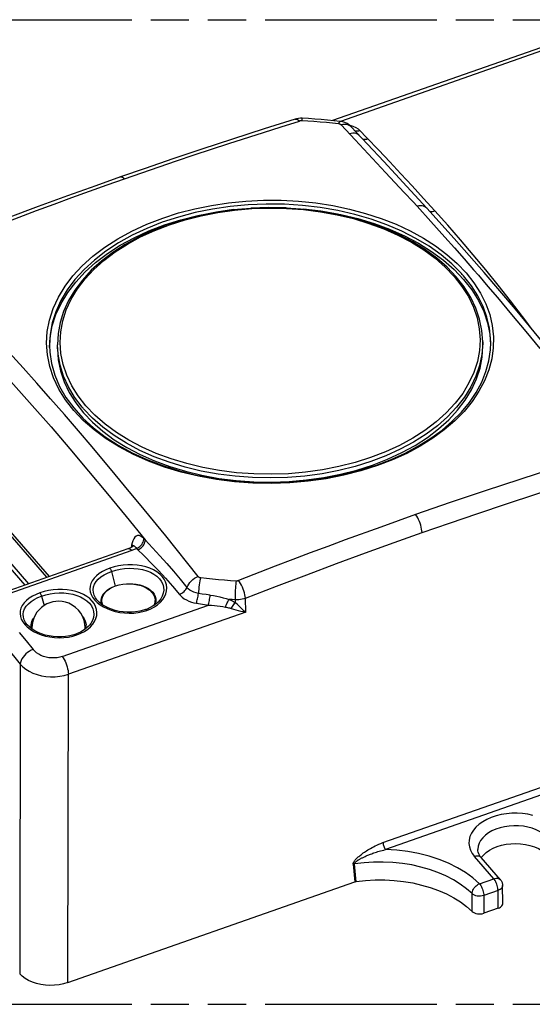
# Model space of a CAD drawing. Header units: millimetres. Extents: x 0 to 210, y 0 to 297.
# Tile 10 of 13: x 84 to 110, y 208 to 258. Entities that reach past the tile are written whole.
import ezdxf

# ---------------------------------------------------------------- set-up
doc = ezdxf.new("R2010")
doc.units = ezdxf.units.MM
doc.header["$LTSCALE"] = 19.36
doc.linetypes.add('PHANTOM', pattern=[0.8, 0.45, -0.05, 0.1, -0.05, 0.1, -0.05])
doc.layers.get('0').update_dxf_attribs({"linetype": 'CONTINUOUS'})
doc.layers.add('DEFAULT_3', color=7, linetype='PHANTOM')

msp = doc.modelspace()

# ---------------------------------------------------------------- linework, layer by layer
at = {"color": 7, "linetype": 'Continuous'}
for p, q in [((113.32204, 257.2234), (100.02099, 252.55479)), ((104.81047, 248.10222), (103.79385, 249.21099)), ((97.69931, 248.12529), (97.71626, 248.12497)), ((104.8105, 248.10219), (104.81047, 248.10222)), ((106.19346, 246.56793), (104.81049, 248.10219)), ((106.19126, 244.99691), (106.67363, 244.49213)), ((106.70276, 244.10918), (106.30052, 244.62316)), ((110.97359, 240.97208), (109.30347, 242.9781)), ((108.00653, 241.70812), (108.04441, 241.1894)), ((86.04502, 240.96756), (86.04358, 241.17642)), ((107.64451, 241.11692), (107.64306, 241.32579)), ((84.40033, 228.97241), (79.3664, 234.77984)), ((84.58394, 229.03686), (79.416, 234.99889)), ((89.62535, 230.80637), (82.53704, 228.3184)), ((89.91695, 230.97066), (89.91692, 230.9706)), ((88.83892, 228.86372), (89.00007, 228.93059)), ((88.05079, 228.216), (88.0507, 228.21611)), ((88.25802, 228.16346), (88.25876, 228.19529)), ((88.26458, 228.0842), (88.25802, 228.16346)), ((88.25876, 228.19529), (88.27643, 228.30524)), ((88.28762, 227.99784), (88.26458, 228.0842)), ((88.30425, 227.98485), (88.30294, 228.17527)), ((88.30311, 228.17528), (88.30635, 228.2399)), ((90.99922, 228.25113), (91.00269, 228.19394)), ((91.00269, 228.19394), (90.99946, 228.12932)), ((91.00439, 227.97426), (91.00287, 228.19394)), ((91.02951, 228.04253), (91.00541, 227.97499)), ((91.04714, 228.15865), (91.02951, 228.04253)), ((91.0413, 228.27518), (91.04788, 228.19217)), ((91.04788, 228.19217), (91.04714, 228.15865)), ((91.2264, 228.18155), (91.16006, 228.10751)), ((91.2265, 228.18166), (91.226, 228.18105)), ((88.35438, 227.95309), (88.33377, 227.99731)), ((88.61353, 227.80949), (88.44994, 227.89253)), ((90.52381, 227.72167), (90.42139, 227.68855)), ((90.52381, 227.72167), (90.52389, 227.7217)), ((90.59792, 227.74926), (90.52389, 227.7217)), ((84.49818, 226.96906), (84.4981, 226.96916)), ((84.71198, 226.83725), (84.70541, 226.91651)), ((84.73502, 226.75089), (84.71198, 226.83725)), ((84.76124, 226.96225), (84.7513, 226.78908)), ((84.75165, 226.7379), (84.7513, 226.78908)), ((87.04532, 226.50231), (86.97129, 226.47475)), ((87.45123, 226.80775), (87.43741, 226.99132)), ((87.45179, 226.72731), (87.45123, 226.80775)), ((87.47691, 226.79558), (87.45281, 226.72804)), ((87.6739, 226.93471), (87.6734, 226.9341)), ((86.97121, 226.47472), (86.86879, 226.4416)), ((86.97121, 226.47472), (86.97129, 226.47475)), ((108.54377, 214.00508), (107.57152, 215.12672)), ((86.57019, 208.78574), (101.14115, 213.90009)), ((108.65998, 212.80837), (108.65372, 213.71345)), ((108.42604, 212.55601), (107.70088, 212.30148))]:
    msp.add_line(p, q, dxfattribs=at)
at = {"color": 9, "linetype": 'Continuous'}
for p, q in [((113.564, 257.12468), (100.41684, 252.51008)), ((100.44856, 252.3354), (101.16261, 251.58102)), ((100.86623, 252.32725), (100.89872, 252.32051)), ((100.89872, 252.32051), (101.05287, 252.27172)), ((101.74545, 251.70118), (101.40678, 252.053)), ((101.16261, 251.58102), (102.71241, 249.92736)), ((102.71241, 249.92736), (103.65619, 248.91087)), ((104.30607, 248.20238), (105.00577, 247.43331)), ((105.00577, 247.43331), (105.72393, 246.63435)), ((105.72393, 246.63435), (106.20759, 246.09032)), ((106.20759, 246.09032), (106.69246, 245.53969)), ((106.60298, 244.7467), (106.56767, 244.78593)), ((106.6379, 244.70732), (106.60298, 244.7467)), ((106.67242, 244.6678), (106.6379, 244.70732)), ((107.42233, 244.70059), (107.90867, 244.13436)), ((107.90867, 244.13436), (108.39177, 243.56647)), ((108.39177, 243.56647), (109.11022, 242.71254)), ((109.4413, 242.89762), (109.05716, 243.39867)), ((109.11022, 242.71254), (109.82548, 241.85228)), ((109.82437, 242.39068), (109.4413, 242.89762)), ((110.1042, 242.01633), (109.82437, 242.39068)), ((109.82548, 241.85228), (110.54715, 240.97558)), ((85.6388, 241.14252), (85.63882, 241.14042)), ((86.07408, 240.6917), (86.04358, 241.17642)), ((84.30056, 240.00797), (83.59683, 240.78688)), ((84.99899, 239.22629), (84.30056, 240.00797)), ((85.70012, 238.43221), (84.99899, 239.22629)), ((86.40475, 237.6244), (85.70012, 238.43221)), ((87.32181, 237.98179), (87.29817, 238.00984)), ((87.10968, 236.80607), (86.40475, 237.6244)), ((87.34566, 237.95381), (87.32181, 237.98179)), ((87.36972, 237.92591), (87.34566, 237.95381)), ((85.51139, 229.36239), (79.67789, 236.09224)), ((79.72345, 236.20449), (85.62092, 229.40083)), ((88.74701, 234.86831), (88.04538, 235.70478)), ((89.45812, 234.01216), (88.74701, 234.86831)), ((90.44954, 232.806), (89.45812, 234.01216)), ((91.54202, 231.46308), (90.44954, 232.806)), ((90.49901, 231.26696), (90.42834, 231.3355)), ((93.19685, 229.40713), (91.54202, 231.46308)), ((89.82097, 230.72542), (82.73266, 228.23745)), ((89.80014, 230.99772), (89.7974, 230.88288)), ((89.91737, 230.97145), (89.91695, 230.97066)), ((90.47437, 230.42615), (90.06076, 230.82885)), ((88.79174, 229.6613), (88.98338, 228.9213)), ((93.40232, 228.51451), (93.20249, 228.54488)), ((93.60189, 228.48536), (93.40232, 228.51451)), ((85.23914, 228.41436), (85.36469, 227.92956)), ((87.93282, 228.21506), (88.05772, 228.08903)), ((88.05772, 228.08903), (88.20607, 227.97213)), ((93.10229, 228.04479), (93.30432, 228.01091)), ((93.30432, 228.01091), (93.50715, 227.97796)), ((93.80119, 228.45742), (93.60189, 228.48536)), ((94.92017, 228.2342), (94.76154, 228.24413)), ((95.07895, 228.22511), (94.92017, 228.2342)), ((95.08074, 228.07328), (95.07895, 228.22511)), ((95.16731, 227.99265), (95.08072, 228.0733)), ((95.60414, 227.59963), (95.59193, 228.29592)), ((86.28847, 225.34076), (93.7108, 227.94596)), ((95.60414, 227.59963), (86.60154, 224.43975)), ((88.20607, 227.97213), (88.37521, 227.86586)), ((90.37374, 227.62012), (90.58811, 227.6843)), ((93.50715, 227.97796), (93.7108, 227.94596)), ((95.60258, 227.59908), (95.43072, 227.75243)), ((84.38022, 226.96811), (84.50512, 226.84208)), ((84.50512, 226.84208), (84.65347, 226.72518)), ((84.65347, 226.72518), (84.82261, 226.61891)), ((84.75451, 226.73609), (84.7513, 226.78908)), ((86.82114, 226.37317), (87.03551, 226.43735)), ((84.15891, 224.95445), (84.12737, 209.22848)), ((86.57016, 208.78573), (86.60154, 224.43975)), ((102.57639, 215.88956), (113.14384, 219.5987)), ((113.27488, 219.24395), (102.70742, 215.53481)), ((108.20132, 214.05844), (107.22912, 215.18002)), ((101.06405, 214.79134), (101.14115, 213.90009)), ((107.47616, 213.80391), (108.20132, 214.05844)), ((107.10718, 212.3941), (107.10092, 213.29917)), ((108.41978, 213.46108), (107.69462, 213.20655)), ((107.69462, 213.20655), (107.70088, 212.30148)), ((108.42604, 212.55601), (108.41978, 213.46108))]:
    msp.add_line(p, q, dxfattribs=at)
at = {"color": 7, "linetype": 'Continuous'}
for points in [[(98.12423, 252.63021), (96.54099, 252.13022), (94.92978, 251.6125), (93.38436, 251.10624), (91.90481, 250.61166), (90.49124, 250.12935), (89.24541, 249.69601)], [(98.4781, 252.6744), (98.37995, 252.67474), (98.28487, 252.66609), (98.19151, 252.64865), (98.12424, 252.63019)], [(100.4015, 252.51291), (100.08288, 252.54856), (99.76337, 252.58072), (99.44304, 252.60939), (99.12199, 252.63457), (98.80031, 252.65624), (98.47809, 252.67441)], [(100.96473, 252.23938), (100.94299, 252.26157), (100.85491, 252.33693), (100.75583, 252.40069), (100.6465, 252.45202), (100.53061, 252.48917), (100.40152, 252.51289)], [(103.79385, 249.21099), (103.21929, 249.83193), (102.61753, 250.47857), (100.96502, 252.23912)], [(89.2454, 249.69601), (87.98601, 249.24994), (86.56191, 248.736), (85.06645, 248.18589), (83.49974, 247.59898), (81.86185, 246.97505), (80.25431, 246.35373)], [(85.64382, 241.03081), (85.6734, 241.5463), (85.78299, 242.1275), (85.96972, 242.70598), (86.2312, 243.27445), (86.5665, 243.82666), (86.97216, 244.35945), (87.44578, 244.86861), (87.98321, 245.35105), (88.58111, 245.80319), (89.23463, 246.22239), (89.93958, 246.60552), (90.69071, 246.95055), (91.48326, 247.2549), (92.31158, 247.51704), (93.17041, 247.73491), (94.0538, 247.90752), (94.95607, 248.03335), (95.87387, 248.11281)], [(94.99066, 248.03501), (94.11999, 247.91116), (93.26767, 247.74205), (92.43958, 247.5288), (91.64142, 247.27285), (90.8785, 246.97584), (90.15588, 246.63966), (89.47872, 246.2666), (88.85166, 245.85916), (88.27923, 245.4202), (87.76548, 244.95286), (87.31379, 244.46029), (86.92718, 243.94581), (86.60827, 243.41307), (86.35916, 242.86583), (86.18143, 242.30795), (86.07609, 241.74352), (86.04358, 241.17642)], [(97.65419, 248.12846), (96.76373, 248.14403), (95.87387, 248.11281)], [(97.65419, 248.12846), (98.63429, 248.059), (99.54093, 247.9454), (100.43066, 247.78396), (101.29485, 247.57726), (102.12295, 247.32772), (102.91524, 247.03562), (103.6711, 246.701), (104.38266, 246.32707), (105.04331, 245.91592), (105.64865, 245.47099), (106.19126, 244.99691)], [(106.30052, 244.62316), (105.83732, 245.10861), (105.31275, 245.56743), (104.73034, 245.99659), (104.09403, 246.39325), (103.40797, 246.7548), (102.67713, 247.07867), (101.90685, 247.36257), (101.10232, 247.60471), (100.2691, 247.80349), (99.41279, 247.95765), (98.53919, 248.06621)], [(109.30347, 242.9781), (107.70972, 244.84328), (106.19346, 246.56793)], [(106.67363, 244.49213), (107.08478, 243.96709), (107.42419, 243.42512), (107.69278, 242.86409), (107.88777, 242.2904), (108.00653, 241.70812)], [(107.64306, 241.32579), (107.60196, 241.8979), (107.48663, 242.46632), (107.29756, 243.02697), (107.03577, 243.57586), (106.70276, 244.10918)], [(85.6388, 241.14252), (85.65408, 240.80269), (85.74316, 240.21282), (85.91109, 239.6298), (86.15682, 239.05757), (86.47855, 238.50046), (86.87377, 237.96268)], [(102.0466, 235.0661), (102.80827, 235.36095), (103.52895, 235.69438), (104.20432, 236.06383), (104.82951, 236.46715), (105.40089, 236.90143), (105.91419, 237.36411), (106.36647, 237.85197), (106.75412, 238.36223), (107.07486, 238.89102), (107.32554, 239.43541), (107.5051, 239.98985), (107.61129, 240.54787), (107.6445, 241.11692)], [(102.24342, 235.06411), (102.99372, 235.35207), (103.70635, 235.67583), (104.37689, 236.03333), (105.00133, 236.42236), (105.57582, 236.84045), (106.09704, 237.28511), (106.56185, 237.75362), (106.96756, 238.24331), (107.31172, 238.75138), (107.59214, 239.27485), (107.80699, 239.81084), (107.95461, 240.35588), (108.03388, 240.90677), (108.04829, 241.29369)], [(86.04504, 240.96756), (86.08502, 240.41076), (86.19822, 239.84914), (86.38531, 239.2949), (86.64412, 238.75205), (86.9725, 238.22679), (87.37116, 237.71704)], [(86.87377, 237.96268), (87.33946, 237.44817), (87.87178, 236.96089), (88.46718, 236.50384), (89.1218, 236.07998), (89.83098, 235.69235), (90.58996, 235.34364), (91.39328, 235.03643), (92.23521, 234.77296), (93.11001, 234.55509), (94.0118, 234.38438), (94.93401, 234.26217), (95.87002, 234.1894), (96.81312, 234.16662), (97.75648, 234.19403), (98.69337, 234.27144), (99.61708, 234.39827), (100.52095, 234.57359), (101.39847, 234.79609), (102.24342, 235.06411)], [(87.37116, 237.71704), (87.83243, 237.23379), (88.35227, 236.77904), (88.93291, 236.35125), (89.56766, 235.95511), (90.25271, 235.59406), (90.98161, 235.27039), (91.7469, 234.98746), (92.54783, 234.7455), (93.38452, 234.54503), (94.24682, 234.38848), (95.12663, 234.27848), (96.01785, 234.21493), (96.9137, 234.19881), (97.80814, 234.22953), (98.69479, 234.3072), (99.56784, 234.43065), (100.42109, 234.59932), (101.24925, 234.81151), (102.0466, 235.0661)], [(89.88467, 230.94078), (89.84624, 230.91251), (89.79252, 230.87991), (89.7223, 230.84496), (89.6254, 230.80639)], [(89.91378, 230.96775), (89.90817, 230.96186), (89.88467, 230.94078)], [(89.91703, 230.97078), (89.91857, 230.97331), (89.91877, 230.97367), (89.91486, 230.96893), (89.91411, 230.9681)], [(89.00007, 228.93059), (89.17425, 228.98254), (89.35852, 229.01814), (89.54869, 229.03712), (89.74079, 229.03855), (89.93127, 229.02287), (90.11652, 228.98987), (90.29288, 228.94051), (90.45669, 228.87502), (90.60438, 228.79543), (90.73059, 228.70411), (90.8371, 228.60026)], [(89.7479, 229.03797), (89.86782, 229.03419), (90.04839, 229.01339), (90.22158, 228.97789), (90.38487, 228.92809), (90.53586, 228.86443), (90.67107, 228.78819), (90.7877, 228.70102)], [(88.27643, 228.30524), (88.31713, 228.41263), (88.38013, 228.51595), (88.46451, 228.61378), (88.56931, 228.70495), (88.69242, 228.78752), (88.83121, 228.86), (88.83499, 228.86152)], [(88.30635, 228.2399), (88.33356, 228.35998), (88.38691, 228.47641), (88.46592, 228.587), (88.56863, 228.68977), (88.69417, 228.78266), (88.83892, 228.86372)], [(90.7877, 228.70102), (90.88424, 228.60443), (90.95927, 228.50008)], [(90.8371, 228.60026), (90.91801, 228.48786), (90.97203, 228.37191), (90.99922, 228.25113)], [(90.95927, 228.50008), (91.01186, 228.38977), (91.0413, 228.27518)], [(85.65416, 228.07223), (85.50426, 228.00924), (85.36216, 227.92812), (85.22963, 227.82931), (85.1092, 227.71401), (85.00406, 227.58496), (84.91533, 227.44344), (84.84464, 227.29177), (84.7929, 227.13112), (84.76124, 226.96225)], [(87.43741, 226.99132), (87.39688, 227.17772), (87.32807, 227.36184), (87.23113, 227.53728), (87.10744, 227.69848), (86.96157, 227.83879), (86.79667, 227.95553), (86.62427, 228.04299), (86.45308, 228.10177), (86.28553, 228.13578), (86.12268, 228.14825), (85.96335, 228.14135), (85.80884, 228.11637), (85.65416, 228.07223)], [(88.44994, 227.89253), (88.30291, 227.9857), (88.17481, 228.08738), (88.06805, 228.19549), (88.0508, 228.21601)], [(88.33377, 227.99731), (88.30659, 228.11809), (88.30311, 228.17528)], [(91.16006, 228.10751), (91.04398, 228.00262), (90.91021, 227.90681), (90.76082, 227.82197), (90.59792, 227.74926)], [(90.99946, 228.12932), (90.97225, 228.00924), (90.93268, 227.9229)], [(90.42139, 227.68855), (90.22117, 227.63854), (90.0146, 227.60536), (89.80428, 227.58864), (89.59318, 227.5881), (89.38382, 227.60347), (89.1787, 227.63407), (88.98034, 227.67919), (88.79112, 227.738), (88.61353, 227.80949)], [(84.70541, 226.91651), (84.70616, 226.94834), (84.72383, 227.05829), (84.76453, 227.16568), (84.82753, 227.269), (84.84313, 227.28709)], [(87.32855, 227.36057), (87.33163, 227.35748), (87.40667, 227.25313), (87.45925, 227.14283), (87.4887, 227.02823), (87.49528, 226.94522)], [(86.86879, 226.4416), (86.66856, 226.39159), (86.46199, 226.35841), (86.25167, 226.34169), (86.04058, 226.34115), (85.83122, 226.35652), (85.62609, 226.38712), (85.42774, 226.43224), (85.23852, 226.49105), (85.06093, 226.56254), (84.89733, 226.64558), (84.75031, 226.73875), (84.62221, 226.84043), (84.51545, 226.94854), (84.4982, 226.96906)], [(87.6738, 226.9346), (87.60745, 226.86056), (87.49138, 226.75567), (87.35761, 226.65986), (87.20822, 226.57502), (87.04532, 226.50231)], [(87.49528, 226.94522), (87.49454, 226.91171), (87.47691, 226.79558)], [(107.57152, 215.12672), (107.51916, 215.1928), (107.4753, 215.26058), (107.44061, 215.32924), (107.41535, 215.39856), (107.39974, 215.46863), (107.39414, 215.53936)], [(107.56692, 215.13048), (107.67414, 215.26151), (107.81538, 215.38984), (107.98133, 215.50584), (108.16956, 215.60693), (108.37642, 215.69192), (108.59873, 215.759), (108.83272, 215.80752), (109.075, 215.83623), (109.32118, 215.84502), (109.56689, 215.83323), (109.8086, 215.80129), (110.04287, 215.74893), (110.26493, 215.67757), (110.47001, 215.58774), (110.65474, 215.4818), (110.81353, 215.36263), (110.94824, 215.22927)], [(108.54377, 214.00508), (108.57161, 213.96949), (108.5938, 213.93472), (108.61209, 213.89939), (108.62655, 213.86436), (108.63782, 213.82893), (108.64626, 213.79199), (108.65158, 213.75423), (108.65372, 213.71345)], [(101.14115, 213.90009), (101.15284, 213.90396), (101.16478, 213.90746), (101.17698, 213.9106), (101.18941, 213.91336), (101.20201, 213.91573), (101.2148, 213.91771)], [(101.2148, 213.91771), (101.69592, 213.97081), (102.17789, 213.99745), (102.66243, 213.99756), (103.1444, 213.97141), (103.6203, 213.91902), (104.08686, 213.84106), (104.54068, 213.73789), (104.97868, 213.61046), (105.3976, 213.45946), (105.7946, 213.28614), (106.16662, 213.09147), (106.51116, 212.87698), (106.82424, 212.64476), (107.10718, 212.3941)], [(108.42604, 212.55601), (108.48598, 212.58129), (108.53777, 212.61124), (108.58185, 212.64632), (108.6169, 212.68519), (108.6418, 212.72701), (108.6563, 212.77071), (108.65989, 212.80837)], [(107.10718, 212.3941), (107.1612, 212.3516), (107.22377, 212.31738), (107.2961, 212.29117), (107.37458, 212.27381), (107.4569, 212.26608), (107.54042, 212.26799), (107.62132, 212.27982), (107.70088, 212.30148)], [(86.57019, 208.78574), (86.35473, 208.72157), (86.13204, 208.67626), (85.90012, 208.64966), (85.66495, 208.6422), (85.4305, 208.6545), (85.20071, 208.68586), (84.97968, 208.73622), (84.77091, 208.80425), (84.57835, 208.88924), (84.40482, 208.98932), (84.25501, 209.10215), (84.12735, 209.2285)]]:
    msp.add_lwpolyline(points, dxfattribs=at)
at = {"color": 9, "linetype": 'Continuous'}
for points in [[(94.74687, 251.39022), (96.50893, 251.95689), (97.4141, 252.24382), (98.34024, 252.53409)], [(98.12423, 252.63021), (98.14202, 252.63425), (98.18678, 252.63268), (98.2357, 252.61529), (98.28755, 252.58201), (98.34024, 252.53409)], [(98.44254, 252.54628), (98.4248, 252.54666), (98.40725, 252.54607), (98.38981, 252.54449), (98.37272, 252.54195), (98.35622, 252.53849), (98.34024, 252.53409)], [(98.47809, 252.67441), (98.46982, 252.66615), (98.46119, 252.64188), (98.45202, 252.60176), (98.44254, 252.54628)], [(100.32429, 252.38828), (100.01269, 252.42314), (99.70016, 252.4546), (99.38678, 252.48265), (99.07266, 252.50729), (98.75788, 252.5285), (98.44254, 252.54628)], [(100.32428, 252.38828), (100.34454, 252.44212), (100.3641, 252.48125), (100.38248, 252.50494), (100.39948, 252.51302), (100.4015, 252.51291)], [(100.44856, 252.3354), (100.43392, 252.34831), (100.4166, 252.35969), (100.3964, 252.36962), (100.37398, 252.37783), (100.35001, 252.38402), (100.32429, 252.38828)], [(100.96473, 252.23938), (100.92563, 252.27523), (100.86367, 252.31534), (100.79311, 252.34419), (100.71448, 252.36121), (100.62956, 252.36559), (100.53982, 252.35691), (100.44856, 252.3354)], [(101.05287, 252.27172), (101.191, 252.21012), (101.30845, 252.13743), (101.40678, 252.053)], [(101.13576, 252.05807), (101.17813, 252.0417), (101.23142, 252.03138), (101.28813, 252.02981), (101.34738, 252.03712), (101.40679, 252.053)], [(101.3878, 251.7905), (101.33858, 251.83427), (101.27711, 251.87156), (101.20771, 251.89813), (101.13084, 251.9135), (101.04819, 251.91694), (100.96107, 251.90809), (100.87251, 251.88719)], [(101.52526, 251.64418), (101.54252, 251.63407), (101.58978, 251.61697), (101.64129, 251.6078), (101.69635, 251.60681), (101.75453, 251.61431), (101.81346, 251.63024)], [(105.2142, 247.96543), (104.63144, 248.60831), (104.05479, 249.23842), (103.48425, 249.85566), (102.92028, 250.46003), (102.36332, 251.05158), (101.74545, 251.70118)], [(89.4529, 249.60318), (90.33063, 249.90911), (91.20694, 250.21078), (92.09441, 250.51268), (92.98448, 250.81043), (93.86625, 251.10229), (94.74687, 251.39022)], [(82.31598, 246.97239), (84.09772, 247.65073), (84.98804, 247.98488), (85.87971, 248.3159), (86.77915, 248.64662), (87.67778, 248.97186), (88.56462, 249.2892), (89.4529, 249.60318)], [(89.24541, 249.69601), (89.26308, 249.70042), (89.30486, 249.69899), (89.35115, 249.68227), (89.40119, 249.64995), (89.4529, 249.60318)], [(91.39317, 247.60906), (92.19115, 247.86387), (93.01781, 248.07835), (93.86806, 248.25117), (94.73664, 248.38128), (95.61821, 248.46786), (96.50733, 248.51038), (97.39852, 248.50859), (98.28629, 248.46248), (99.16515, 248.37236), (100.0297, 248.23877), (100.8746, 248.06253), (101.69464, 247.84473), (102.48476, 247.58672), (103.24011, 247.29009), (103.95601, 246.95666), (104.62806, 246.58849), (105.25211, 246.18786), (105.82431, 245.75722), (106.34114, 245.29924), (106.79941, 244.81673)], [(103.65619, 248.91087), (104.10172, 248.42409), (104.30607, 248.20238)], [(106.56767, 244.78593), (106.07795, 245.27778), (105.52591, 245.74224), (104.91528, 246.17617), (104.25019, 246.57664), (103.53511, 246.94095), (102.77488, 247.26664), (101.97462, 247.55151), (101.13974, 247.79364), (100.27586, 247.9914), (99.38883, 248.14345), (98.48462, 248.24876), (97.56933, 248.30663), (96.64915, 248.31667), (95.73028, 248.2788), (94.81892, 248.19328), (93.92123, 248.0607), (93.04325, 247.88194), (92.19092, 247.65821), (91.36999, 247.39101), (90.58599, 247.08217), (89.84422, 246.73375), (89.14968, 246.3481), (88.50706, 245.92784), (87.92069, 245.4758), (87.39454, 244.99502), (86.93215, 244.48876), (86.53664, 243.96042), (86.21069, 243.41358), (85.95648, 242.85192), (85.77575, 242.27923), (85.6697, 241.69938), (85.6388, 241.14252)], [(87.48742, 238.0719), (87.09607, 238.57166), (86.77302, 239.08751), (86.51737, 239.62149), (86.33178, 240.16754), (86.21874, 240.72188), (86.17787, 241.27983), (86.20967, 241.83564), (86.31399, 242.38877), (86.49157, 242.93899), (86.74027, 243.47967), (87.05933, 244.00523), (87.44538, 244.51241), (87.89613, 244.99706), (88.40761, 245.45628), (88.97662, 245.88664), (89.59855, 246.28564), (90.26937, 246.6503), (90.98413, 246.97869), (91.73829, 247.26838), (92.5265, 247.51791), (93.34377, 247.72532), (94.18446, 247.88968), (95.04319, 248.00952), (95.91422, 248.08447), (96.79195, 248.11358), (97.67059, 248.09699), (98.54462, 248.03425), (99.40769, 247.92619), (100.25422, 247.77268), (101.07649, 247.57609), (101.86495, 247.33858), (102.61949, 247.0605), (103.33936, 246.74186), (104.01702, 246.38579), (104.64599, 245.99437), (105.22222, 245.57083), (105.73871, 245.11959), (106.19778, 244.63917)], [(104.81047, 248.10222), (104.75979, 248.14814), (104.70037, 248.18439), (104.63314, 248.21039), (104.55849, 248.22569), (104.478, 248.22959), (104.39291, 248.22176), (104.30607, 248.20238)], [(102.2925, 235.03497), (101.45559, 234.76897), (100.5859, 234.54698), (99.68881, 234.37067), (98.77144, 234.24169), (97.84067, 234.1611), (96.90401, 234.12947), (95.97112, 234.14675), (95.04259, 234.21271), (94.1184, 234.32812), (93.21072, 234.4923), (92.32949, 234.70354), (91.47997, 234.96043), (90.66833, 235.26095), (89.9, 235.60294), (89.18022, 235.98388), (88.51373, 236.40105), (87.90498, 236.85145), (87.35783, 237.33199), (86.87582, 237.83937), (86.462, 238.37014), (86.11904, 238.92072), (85.84912, 239.48742), (85.65396, 240.06642), (85.53482, 240.65394), (85.49249, 241.2461), (85.52733, 241.83908), (85.63928, 242.42907), (85.82776, 243.01198), (86.09205, 243.58452), (86.42938, 244.14063), (86.83456, 244.67357), (87.30689, 245.18377), (87.84669, 245.67078), (88.4493, 246.1293), (89.11029, 246.55555), (89.82492, 246.94621), (90.58754, 247.29814), (91.39317, 247.60906)], [(104.92537, 247.97475), (104.95106, 247.96037), (104.99596, 247.94559), (105.04593, 247.93843), (105.09984, 247.93932), (105.15673, 247.94845), (105.21432, 247.96547)], [(109.05716, 243.39867), (108.4311, 244.19348), (107.79813, 244.97499), (107.15754, 245.74253), (106.51209, 246.49663), (105.86454, 247.23783), (105.2142, 247.96543)], [(106.69246, 245.53969), (107.17861, 244.98211), (107.42233, 244.70059)], [(106.19778, 244.63917), (106.58913, 244.13941), (106.91218, 243.62356), (107.16783, 243.08958), (107.35341, 242.54353), (107.46646, 241.98919), (107.50733, 241.43124), (107.47553, 240.87543), (107.37121, 240.3223), (107.19363, 239.77208), (106.94493, 239.2314), (106.62587, 238.70584), (106.23981, 238.19866), (105.78907, 237.71401), (105.27759, 237.25479), (104.70858, 236.82443), (104.08665, 236.42543), (103.41582, 236.06077), (102.70107, 235.73238), (101.94691, 235.44269), (101.1587, 235.19317), (100.34143, 234.98575), (99.50074, 234.8214), (98.64201, 234.70155), (97.77098, 234.6266), (96.89325, 234.59749), (96.0146, 234.61408), (95.14058, 234.67682), (94.27751, 234.78489), (93.43097, 234.93839), (92.6087, 235.13499), (91.82025, 235.37249), (91.06571, 235.65057), (90.34583, 235.96922), (89.66818, 236.32528), (89.03921, 236.7167), (88.46298, 237.14024), (87.94649, 237.59149), (87.48742, 238.0719)], [(106.79941, 244.81673), (107.19629, 244.31268), (107.52934, 243.7902), (107.7965, 243.25249), (107.99614, 242.70289), (108.127, 242.14477), (108.1883, 241.58157), (108.17965, 241.01678), (108.1011, 240.45387), (107.95314, 239.89631), (107.73669, 239.34754), (107.45307, 238.81095), (107.10403, 238.28983), (106.69173, 237.78741), (106.21871, 237.30679), (105.68788, 236.85091), (105.10252, 236.42261), (104.46624, 236.02451), (103.78295, 235.65907), (103.05688, 235.32854), (102.2925, 235.03497)], [(108.04828, 241.29539), (108.04349, 241.47413), (107.98298, 242.0301), (107.85379, 242.58106), (107.65672, 243.12362), (107.39299, 243.65443), (107.06421, 244.17021), (106.67242, 244.6678)], [(79.06212, 244.27045), (80.01124, 243.26764), (80.96035, 242.25568), (81.90891, 241.23645), (82.85856, 240.20428), (83.81156, 239.15407), (84.76556, 238.08597), (85.71821, 236.99898), (86.67175, 235.89147), (87.62842, 234.75942), (88.58595, 233.60894), (89.54262, 232.44538), (90.49901, 231.26696)], [(108.96369, 243.37576), (108.99367, 243.38034), (109.05644, 243.39842)], [(107.64306, 241.32579), (107.6429, 241.24782), (107.60012, 240.68516), (107.48451, 240.12633), (107.29685, 239.57511), (107.03842, 239.03524), (106.71097, 238.51037), (106.31671, 238.00406), (105.85831, 237.51973), (105.33887, 237.06067), (104.76191, 236.62997), (104.13135, 236.23057), (103.45144, 235.86515), (102.72679, 235.5362), (101.96231, 235.24594), (101.16317, 234.99634), (100.33478, 234.78908), (99.48275, 234.62558), (98.61286, 234.50693), (97.73098, 234.43395), (96.84309, 234.40712), (95.95521, 234.42662), (95.07334, 234.49233), (94.20345, 234.6038), (93.35143, 234.76028), (92.52306, 234.9607), (91.72394, 235.20371), (90.95947, 235.48766), (90.23484, 235.81063), (89.55496, 236.17044), (88.92442, 236.56465), (88.34749, 236.99058), (87.82809, 237.44536), (87.36972, 237.92591)], [(87.29817, 238.00984), (86.91511, 238.51639), (86.59927, 239.04145), (86.35278, 239.58147), (86.17732, 240.1328), (86.07408, 240.6917)], [(88.04538, 235.70478), (87.8119, 235.98117), (87.10968, 236.80607)], [(104.55846, 231.63537), (105.95678, 232.12102), (107.38645, 232.60709), (108.84748, 233.09346), (110.3398, 233.58046), (111.86332, 234.06843), (113.41808, 234.55726)], [(111.28917, 234.90637), (110.40425, 234.62279), (109.52859, 234.3382), (108.64871, 234.04951), (107.76751, 233.75711), (105.99108, 233.15662)], [(105.99108, 233.15662), (105.11441, 232.85479), (104.23617, 232.54835)], [(104.23617, 232.54835), (103.34836, 232.23493), (102.4619, 231.91772), (100.66269, 231.26263)], [(104.55846, 231.63535), (104.55327, 231.72226), (104.54073, 231.81563), (104.52173, 231.91087), (104.49651, 232.00803), (104.46497, 232.10716), (104.42769, 232.20567), (104.38525, 232.3014), (104.33845, 232.39205), (104.28806, 232.4756), (104.23617, 232.54835)], [(95.59193, 228.29592), (97.1661, 228.90665), (98.7083, 229.49583), (100.21848, 230.06357), (101.69682, 230.60954), (103.1435, 231.13344), (104.55846, 231.63537)], [(90.42834, 231.3355), (90.34577, 231.40583), (90.2654, 231.45349), (90.18691, 231.47969), (90.11126, 231.4808), (90.03779, 231.4522), (89.97111, 231.39809), (89.91694, 231.31854), (89.87139, 231.22137), (89.8322, 231.11541), (89.80014, 230.99772)], [(90.06064, 230.8288), (90.12103, 230.85465), (90.18008, 230.88932), (90.23512, 230.9313), (90.28522, 230.97974), (90.32929, 231.03354), (90.36626, 231.09141), (90.39524, 231.15196), (90.41556, 231.21384), (90.42674, 231.27595), (90.42834, 231.33549)], [(90.1289, 230.76249), (90.18897, 230.78734), (90.24787, 230.82103), (90.30322, 230.86243), (90.3534, 230.91021), (90.39645, 230.96203), (90.43307, 231.01808), (90.46323, 231.07883), (90.48491, 231.14196), (90.49702, 231.20562), (90.49901, 231.26696)], [(90.49901, 231.26696), (90.87464, 230.86243), (91.24201, 230.46002), (91.59591, 230.06409), (91.94139, 229.66768), (92.28387, 229.26255), (92.62018, 228.85184)], [(100.66269, 231.26263), (99.77044, 230.93217), (98.87938, 230.5988), (97.99203, 230.2641), (97.09615, 229.92198), (95.2397, 229.20532)], [(89.82097, 230.72542), (89.77196, 230.76723), (89.72549, 230.79538), (89.68267, 230.80978), (89.64346, 230.81086), (89.62544, 230.8064)], [(89.80014, 230.99772), (89.85926, 230.99272), (89.89653, 230.98701), (89.91556, 230.98009), (89.91729, 230.97187)], [(89.80017, 230.99768), (89.84788, 230.96256), (89.8709, 230.93065)], [(90.06076, 230.82885), (90.02322, 230.8098), (89.98469, 230.79147), (89.94515, 230.77384), (89.90466, 230.75695), (89.86327, 230.74081), (89.82097, 230.72542)], [(89.91378, 230.96775), (89.91472, 230.96827), (89.92125, 230.96696), (89.9345, 230.95768), (89.95749, 230.94059), (89.98808, 230.91326), (90.0215, 230.87476), (90.06067, 230.82881)], [(90.47437, 230.42615), (90.82626, 230.0714), (91.18199, 229.70253), (91.53801, 229.31773), (91.8908, 228.91514), (92.24119, 228.49562)], [(88.70931, 229.82483), (88.50941, 229.74527), (88.32818, 229.65399), (88.1643, 229.5499), (88.02174, 229.43575), (87.90383, 229.31346), (87.81115, 229.18422), (87.74524, 229.04931), (87.70656, 228.91034), (87.69613, 228.76871), (87.71366, 228.62644), (87.75957, 228.48566), (87.83272, 228.34794), (87.93282, 228.21506)], [(88.0507, 228.21611), (87.97852, 228.31589), (87.90793, 228.45302), (87.8674, 228.59313), (87.85741, 228.73416), (87.87815, 228.87392), (87.92912, 229.01065), (88.00999, 229.14274), (88.1197, 229.26806), (88.25628, 229.38455), (88.41543, 229.48974), (88.5936, 229.58177), (88.79174, 229.6613)], [(91.27559, 228.09786), (91.39337, 228.23219), (91.48589, 228.37459), (91.5516, 228.52308), (91.59009, 228.67522), (91.60033, 228.82884), (91.58262, 228.98125), (91.53655, 229.12983), (91.46328, 229.27249), (91.36313, 229.40707), (91.23824, 229.53152), (91.08996, 229.64366), (90.92091, 229.74225), (90.73317, 229.82576), (90.52975, 229.89348), (90.31329, 229.94438), (90.08704, 229.97832), (89.85411, 229.99476), (89.61762, 229.99397), (89.38002, 229.97562), (89.14645, 229.94086), (88.92363, 229.89065), (88.70931, 229.82483)], [(88.79174, 229.6613), (88.78239, 229.69283), (88.77057, 229.7245), (88.75698, 229.75429), (88.74192, 229.78159), (88.72568, 229.80564), (88.70931, 229.82483)], [(88.79174, 229.6613), (89.00481, 229.72609), (89.22578, 229.7742), (89.4558, 229.80596), (89.69049, 229.82027), (89.9239, 229.81619), (90.15217, 229.79362), (90.37114, 229.75267), (90.57787, 229.69373), (90.76968, 229.61707), (90.94282, 229.52378), (91.09411, 229.4151), (91.22066, 229.2929), (91.32004, 229.15931), (91.39067, 229.01684), (91.43129, 228.86826), (91.44142, 228.71618), (91.42085, 228.5635), (91.37006, 228.41282), (91.28939, 228.26659), (91.2265, 228.18166)], [(92.5947, 228.79614), (92.65944, 228.93694), (92.71133, 229.02181), (92.77387, 229.10308), (92.84592, 229.17953), (92.92599, 229.24957), (93.01242, 229.31174), (93.10393, 229.36496), (93.19685, 229.40713)], [(93.19685, 229.40713), (93.21148, 229.39194), (93.22876, 229.37865), (93.24892, 229.36718), (93.27129, 229.35783), (93.2952, 229.35094), (93.32085, 229.3464)], [(93.32086, 229.3464), (93.30045, 229.26635), (93.28093, 229.1766), (93.26278, 229.07969), (93.24621, 228.97677), (93.23144, 228.86882), (93.21899, 228.75897), (93.20925, 228.65014), (93.20249, 228.54488)], [(93.32085, 229.3464), (93.62152, 229.31234), (93.92307, 229.28143), (94.22541, 229.25369), (94.52847, 229.22912), (94.83216, 229.20772), (95.13639, 229.1895)], [(95.07895, 228.22511), (95.07928, 228.31335), (95.08102, 228.40798), (95.08406, 228.5061), (95.08834, 228.60735), (95.09389, 228.71156), (95.10059, 228.81603), (95.10837, 228.91865), (95.11705, 229.01677), (95.12646, 229.1078), (95.13639, 229.1895)], [(95.13639, 229.1895), (95.1543, 229.18917), (95.17203, 229.19003), (95.18964, 229.19212), (95.20691, 229.19537), (95.22356, 229.19977), (95.2397, 229.20532)], [(95.59349, 228.2965), (95.5846, 228.38141), (95.56815, 228.47422), (95.54457, 228.57174), (95.51458, 228.67123), (95.47964, 228.7686), (95.43968, 228.86471), (95.39424, 228.96007), (95.34479, 229.05059), (95.29257, 229.13346), (95.2397, 229.20532)], [(85.15671, 228.57788), (84.95681, 228.49832), (84.77558, 228.40704), (84.6117, 228.30295), (84.46914, 228.18881), (84.35123, 228.06651), (84.25854, 227.93727), (84.19264, 227.80236), (84.15396, 227.6634), (84.14353, 227.52176), (84.16106, 227.37949), (84.20697, 227.23871), (84.28012, 227.10099), (84.38022, 226.96811)], [(87.72299, 226.85091), (87.84077, 226.98524), (87.93329, 227.12764), (87.999, 227.27613), (88.03749, 227.42827), (88.04773, 227.58189), (88.03002, 227.7343), (87.98395, 227.88289), (87.91068, 228.02554), (87.81053, 228.16012), (87.68564, 228.28457), (87.53735, 228.39671), (87.36831, 228.4953), (87.18056, 228.57881), (86.97715, 228.64653), (86.76068, 228.69743), (86.53444, 228.73137), (86.30151, 228.74781), (86.06502, 228.74702), (85.82742, 228.72867), (85.59385, 228.69391), (85.37103, 228.6437), (85.15671, 228.57788)], [(85.23914, 228.41436), (85.22979, 228.44588), (85.21797, 228.47755), (85.20438, 228.50734), (85.18932, 228.53464), (85.17308, 228.55869), (85.15671, 228.57788)], [(85.23914, 228.41436), (85.45221, 228.47914), (85.67317, 228.52725), (85.9032, 228.55901), (86.13789, 228.57332), (86.3713, 228.56924), (86.59957, 228.54667), (86.81854, 228.50573), (87.02527, 228.44678), (87.21708, 228.37012), (87.39022, 228.27683), (87.5415, 228.16815), (87.66806, 228.04595), (87.76744, 227.91236), (87.83807, 227.76989), (87.87869, 227.62131), (87.88881, 227.46923), (87.86825, 227.31655), (87.81746, 227.16587), (87.73679, 227.01964), (87.6739, 226.93471)], [(92.24119, 228.49562), (92.30184, 228.52089), (92.36195, 228.5539), (92.41889, 228.59325), (92.47176, 228.63818), (92.51935, 228.68767), (92.5606, 228.74061), (92.5947, 228.79614)], [(93.20249, 228.54489), (93.08288, 228.57175), (92.96942, 228.60953), (92.86436, 228.65765), (92.76993, 228.71495), (92.68797, 228.78004), (92.6202, 228.85184)], [(93.1023, 228.04478), (93.11687, 228.09462), (93.13166, 228.15152), (93.14604, 228.2131), (93.15978, 228.27825), (93.17257, 228.34553), (93.18413, 228.41345), (93.19425, 228.48085), (93.20249, 228.54487)], [(84.4981, 226.96916), (84.42592, 227.06894), (84.35533, 227.20608), (84.31479, 227.34618), (84.3048, 227.48721), (84.32554, 227.62697), (84.37652, 227.76371), (84.45739, 227.89579), (84.5671, 228.02111), (84.70367, 228.1376), (84.86283, 228.24279), (85.041, 228.33482), (85.23914, 228.41436)], [(90.9693, 227.86162), (91.13312, 227.97351), (91.27559, 228.09786)], [(92.24119, 228.49562), (92.30575, 228.42248), (92.38689, 228.35086), (92.48641, 228.27895), (92.59891, 228.21196), (92.7211, 228.15475), (92.8485, 228.1071), (92.97487, 228.07057), (93.10229, 228.04479)], [(93.71079, 227.94596), (93.72343, 227.99714), (93.73635, 228.05524), (93.74897, 228.11749), (93.7612, 228.18341), (93.7729, 228.25237), (93.78367, 228.32233), (93.79325, 228.39171), (93.80119, 228.45742)], [(93.80119, 228.45742), (93.97028, 228.43166), (94.13602, 228.40149), (94.29881, 228.36691), (94.45773, 228.32869), (94.61184, 228.28765), (94.76154, 228.24413)], [(94.57794, 227.85411), (94.60325, 227.92134), (94.63206, 227.99096), (94.66295, 228.05949), (94.6954, 228.12573), (94.72884, 228.18838), (94.76154, 228.24413)], [(94.76154, 228.24413), (94.8206, 228.21697), (94.87731, 228.18929), (94.93167, 228.16106), (94.98369, 228.13231), (95.03338, 228.10305), (95.08074, 228.07328)], [(94.86947, 227.78045), (94.89999, 227.83428), (94.93355, 227.88787), (94.96901, 227.93938), (95.00584, 227.98807), (95.04351, 228.03321), (95.08074, 228.07328)], [(95.59347, 228.29655), (95.51353, 228.27138), (95.43016, 228.25129), (95.34416, 228.23652), (95.25639, 228.22717), (95.1677, 228.22337), (95.07895, 228.22514)], [(88.37521, 227.86586), (88.56302, 227.77224), (88.76654, 227.69253), (88.98325, 227.62841), (89.20976, 227.58081), (89.44285, 227.55112), (89.67947, 227.53978), (89.91718, 227.54782), (90.15084, 227.57472), (90.37374, 227.62012)], [(90.52389, 227.7217), (90.52826, 227.72278), (90.5414, 227.72177), (90.55606, 227.71493), (90.57196, 227.70219), (90.58812, 227.6843)], [(90.58811, 227.6843), (90.78807, 227.76554), (90.9693, 227.86162)], [(93.7108, 227.94596), (93.86616, 227.94222), (94.01749, 227.93304), (94.16438, 227.91883), (94.30682, 227.90041), (94.44477, 227.87867), (94.57794, 227.85411)], [(94.57794, 227.85411), (94.62971, 227.84371), (94.68028, 227.83254), (94.72965, 227.82067), (94.7777, 227.80805), (94.8243, 227.79462), (94.98742, 227.7435)], [(94.98742, 227.7435), (95.10703, 227.70851), (95.22773, 227.67665), (95.35038, 227.64759), (95.47559, 227.62125), (95.60258, 227.59908)], [(95.43072, 227.75243), (95.34315, 227.83184), (95.16731, 227.99265)], [(82.07285, 227.2873), (82.42018, 226.93918), (82.7678, 226.57463), (83.11584, 226.19347), (83.46389, 225.79618), (83.81153, 225.38323), (84.15891, 224.95445)], [(84.09357, 226.56249), (84.45114, 226.13778), (84.80839, 225.6971)], [(84.82261, 226.61891), (85.01042, 226.5253), (85.21394, 226.44558), (85.43065, 226.38146), (85.65716, 226.33386), (85.89025, 226.30417), (86.12687, 226.29283), (86.36458, 226.30087), (86.59824, 226.32778), (86.82114, 226.37317)], [(87.03551, 226.43735), (87.23547, 226.51859), (87.4167, 226.61467)], [(87.4167, 226.61467), (87.58052, 226.72656), (87.72299, 226.85091)], [(87.45123, 226.80775), (87.4479, 226.74382), (87.44273, 226.72082)], [(86.97129, 226.47475), (86.97565, 226.47584), (86.9888, 226.47482), (87.00346, 226.46798), (87.01936, 226.45524), (87.03551, 226.43735)], [(84.8084, 225.6971), (84.7107, 225.65663), (84.61493, 225.60443), (84.52595, 225.54371), (84.44329, 225.47481), (84.36707, 225.39753), (84.29988, 225.31379), (84.24371, 225.22533), (84.20043, 225.13424), (84.17162, 225.04247), (84.1589, 224.95442)], [(86.28847, 225.34076), (86.16107, 225.30368), (86.02878, 225.27933), (85.8903, 225.26761), (85.74952, 225.26865), (85.60932, 225.28266), (85.47128, 225.30918), (85.33705, 225.34812), (85.20938, 225.39844), (85.09109, 225.45936), (84.98363, 225.53), (84.8897, 225.60915), (84.80839, 225.6971)], [(86.28847, 225.34076), (86.33811, 225.26922), (86.38534, 225.18958), (86.429, 225.10439), (86.46914, 225.01401), (86.50562, 224.91852), (86.53734, 224.82019), (86.56352, 224.72084), (86.58335, 224.62279), (86.59619, 224.52836), (86.60154, 224.43975)], [(84.1589, 224.95445), (84.28537, 224.82267), (84.43663, 224.70218), (84.60996, 224.59477), (84.80259, 224.50234), (85.0116, 224.42643), (85.23306, 224.36863), (85.46277, 224.33014), (85.69712, 224.31158), (85.93241, 224.31342), (86.1643, 224.33568), (86.38858, 224.37808), (86.60154, 224.43975)], [(110.19232, 217.27016), (109.93318, 217.32746), (109.66514, 217.36484), (109.39189, 217.3822), (109.11697, 217.37892), (108.84422, 217.35544), (108.57752, 217.31162), (108.32044, 217.24851), (108.07681, 217.16659), (107.84968, 217.06736), (107.64257, 216.95186), (107.4579, 216.82202), (107.29872, 216.67937), (107.16665, 216.52612), (107.06406, 216.36424), (106.99174, 216.19599), (106.95126, 216.02349), (106.94266, 215.84914), (106.96677, 215.67526), (107.02281, 215.50422), (107.1102, 215.33953), (107.22912, 215.18002)], [(110.8643, 216.21601), (110.71955, 216.33747), (110.55147, 216.44618), (110.36279, 216.54036), (110.15658, 216.61848), (109.93619, 216.67928), (109.7052, 216.72176), (109.46737, 216.74524), (109.22656, 216.74934), (108.98669, 216.73398), (108.75165, 216.69941), (108.52526, 216.64621), (108.3112, 216.57523), (108.11296, 216.48763), (107.93375, 216.38482), (107.77649, 216.26849), (107.64373, 216.14052), (107.53763, 216.00299), (107.45992, 215.85814), (107.41185, 215.70833), (107.39421, 215.55597), (107.39414, 215.53936)], [(101.06405, 214.79134), (101.06349, 214.80785), (101.0653, 214.82587), (101.06939, 214.84544), (101.076, 214.86643), (101.08535, 214.88874), (101.09738, 214.91222), (101.11211, 214.9367), (101.12943, 214.96211), (101.14929, 214.98833), (101.17161, 215.01535), (101.19634, 215.04311), (101.22346, 215.07163), (101.25294, 215.10092), (101.28481, 215.13098), (101.31907, 215.16183), (101.35577, 215.19347), (101.39493, 215.22593), (101.43663, 215.25921), (101.48095, 215.29333), (101.52798, 215.3283), (101.5778, 215.36413), (101.63062, 215.40083), (101.68657, 215.43845), (101.74586, 215.47693), (101.80863, 215.51629), (101.87513, 215.55644), (101.94554, 215.59734), (102.02017, 215.63885), (102.09926, 215.68091), (102.18324, 215.72325), (102.27247, 215.76579), (102.36743, 215.80797), (102.46881, 215.84915), (102.57639, 215.88956)], [(101.1338, 214.81205), (101.13329, 214.82068), (101.13445, 214.82993), (101.13726, 214.83987), (101.14175, 214.85034), (101.14797, 214.86124), (101.15578, 214.87249), (101.16511, 214.88399), (101.1758, 214.89569), (101.18769, 214.90747), (101.20078, 214.91939), (101.21499, 214.93147), (101.23034, 214.94372), (101.24682, 214.95619), (101.26443, 214.96887), (101.28314, 214.98178), (101.30299, 214.99493), (101.32399, 215.00833), (101.34618, 215.02201), (101.36957, 215.03598), (101.39422, 215.05026), (101.42016, 215.06484), (101.44743, 215.07976), (101.47608, 215.09502), (101.50616, 215.11063), (101.53773, 215.12659), (101.57085, 215.14293), (101.60558, 215.15964), (101.642, 215.17674), (101.68016, 215.19421), (101.72016, 215.21208), (101.76208, 215.23034), (101.80601, 215.24899), (101.85205, 215.26801), (101.90031, 215.28742), (101.9509, 215.30718), (102.00396, 215.32729), (102.0596, 215.3477), (102.11799, 215.36841), (102.17928, 215.38934), (102.24366, 215.41047), (102.31131, 215.43168), (102.38247, 215.45293), (102.45736, 215.47403), (102.53627, 215.49489), (102.61961, 215.51535), (102.70742, 215.53481)], [(102.57639, 215.88956), (102.57948, 215.84646), (102.58718, 215.79988), (102.59903, 215.75185), (102.61478, 215.70326), (102.63431, 215.65498), (102.65686, 215.60947), (102.68153, 215.56884), (102.70742, 215.53481)], [(107.47616, 213.80391), (107.14131, 214.09818), (106.76764, 214.36877), (106.35323, 214.61672), (105.90383, 214.83892), (105.42298, 215.03304), (104.91533, 215.19772), (104.38505, 215.33111), (103.83713, 215.43245), (103.27871, 215.50017), (102.70742, 215.53481)], [(107.57152, 215.12672), (107.54942, 215.14867), (107.5089, 215.17609), (107.46156, 215.19503), (107.40855, 215.20504), (107.35118, 215.20585), (107.29086, 215.19747), (107.22908, 215.18008)], [(101.06405, 214.79134), (101.07512, 214.79562), (101.08645, 214.79959), (101.09801, 214.80322), (101.10977, 214.80651), (101.12172, 214.80946), (101.1338, 214.81205)], [(107.10092, 213.29917), (106.81697, 213.55086), (106.49938, 213.7858), (106.15056, 214.00221), (105.77317, 214.19845), (105.37006, 214.37302), (104.94428, 214.52462), (104.49907, 214.65208), (104.03779, 214.75445), (103.56395, 214.83094), (103.08114, 214.88097), (102.59301, 214.90418), (102.10328, 214.90037), (101.61564, 214.86958), (101.1338, 214.81205)], [(101.2148, 213.91771), (101.20187, 214.06554), (101.1338, 214.81205)], [(108.20132, 214.05844), (108.2631, 214.07583), (108.32342, 214.08422), (108.38079, 214.0834), (108.4338, 214.07339), (108.48115, 214.05445), (108.52166, 214.02703), (108.54377, 214.00508)], [(108.41978, 213.46108), (108.41675, 213.51861), (108.40847, 213.58085), (108.39514, 213.64628), (108.37711, 213.71329), (108.3548, 213.78023), (108.32878, 213.84545), (108.29967, 213.90734), (108.2682, 213.96438), (108.23515, 214.01516), (108.20132, 214.05844)], [(107.10092, 213.29917), (107.10519, 213.35557), (107.11866, 213.41441), (107.14099, 213.47428), (107.17163, 213.53369), (107.20982, 213.59119), (107.25464, 213.64536), (107.30497, 213.69486), (107.35958, 213.73847), (107.41715, 213.77509), (107.47616, 213.80391)], [(107.47616, 213.80391), (107.50999, 213.76063), (107.54304, 213.70985), (107.57451, 213.65281), (107.60362, 213.59092), (107.62964, 213.5257), (107.65195, 213.45877), (107.66998, 213.39176), (107.68331, 213.32632), (107.69159, 213.26408), (107.69462, 213.20655)], [(108.65372, 213.71345), (108.65007, 213.67592), (108.63562, 213.63206), (108.61054, 213.59012), (108.57544, 213.55115), (108.53119, 213.51609), (108.47887, 213.48582), (108.41978, 213.46108)], [(107.69462, 213.20655), (107.61744, 213.18513), (107.5354, 213.17316), (107.45139, 213.17105), (107.36832, 213.17887), (107.2891, 213.19637), (107.21649, 213.22291), (107.15303, 213.25758), (107.10092, 213.29917)]]:
    msp.add_lwpolyline(points, dxfattribs=at)
at = {"layer": 'DEFAULT_3', "color": 91, "linetype": 'PHANTOM', "true_color": 0x80ff80}
for p, q in [((50.12864, 257.68), (150.12864, 257.68)), ((50.12864, 207.68), (150.12864, 207.68))]:
    msp.add_line(p, q, dxfattribs=at)

doc.saveas('drawing.dxf')
